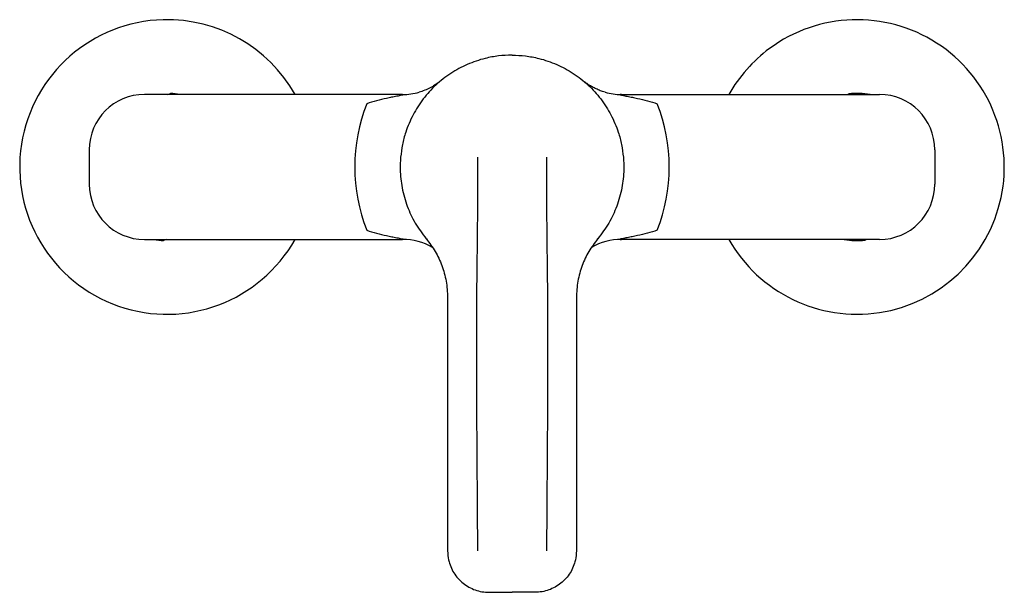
# Model space of a CAD drawing. Header units: millimetres. Extents: x 4003.069 to 4003.283, y 1976.531 to 1976.655.
import ezdxf

# ---------------------------------------------------------------- set-up
doc = ezdxf.new("R2010")
doc.units = ezdxf.units.MM
doc.layers.add('SANINDUSA', color=3, linetype='Continuous')

msp = doc.modelspace()

# ---------------------------------------------------------------- linework, layer by layer
at = {"layer": 'SANINDUSA'}
for p, q in [((4003.101354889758, 1976.638682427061), (4003.102084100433, 1976.638914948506)), ((4003.24926627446, 1976.638682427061), (4003.249568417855, 1976.63883444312)), ((4003.152572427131, 1976.638682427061), (4003.096451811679, 1976.638682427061)), ((4003.200100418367, 1976.638682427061), (4003.256221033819, 1976.638682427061)), ((4003.084451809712, 1976.626682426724), (4003.084451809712, 1976.619182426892)), ((4003.268221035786, 1976.626682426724), (4003.268221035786, 1976.619182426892)), ((4003.096451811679, 1976.607182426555), (4003.152572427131, 1976.607182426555)), ((4003.10131795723, 1976.607182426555), (4003.100588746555, 1976.60694990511)), ((4003.157686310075, 1976.607354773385), (4003.157721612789, 1976.607312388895)), ((4003.194986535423, 1976.607354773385), (4003.194951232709, 1976.607312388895)), ((4003.256221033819, 1976.607182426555), (4003.200100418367, 1976.607182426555)), ((4003.253406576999, 1976.607182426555), (4003.253104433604, 1976.607030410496)), ((4003.162336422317, 1976.539540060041), (4003.162336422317, 1976.539521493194)), ((4003.190336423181, 1976.539540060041), (4003.190336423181, 1976.539521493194)), ((4003.171336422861, 1976.530521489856), (4003.176336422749, 1976.530521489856)), ((4003.181336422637, 1976.530521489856), (4003.176336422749, 1976.530521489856))]:
    msp.add_line(p, q, dxfattribs=at)
for centre, radius, start, end in [((4003.101336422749, 1976.622932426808), 0.03200000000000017, 91.43560193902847, 330.5155387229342), ((4003.101336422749, 1976.622932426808), 0.03200000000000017, 29.48446127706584, 91.43560193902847), ((4003.251336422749, 1976.622932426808), 0.03200000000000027, 209.4844612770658, 126.5467829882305), ((4003.251336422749, 1976.622932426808), 0.03200000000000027, 126.5467829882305, 150.5155387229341), ((4003.101336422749, 1976.622932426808), 0.01599999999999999, 79.85820664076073, 87.32159515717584), ((4003.152572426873, 1976.651682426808), 0.01300000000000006, 270, 285.8923269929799), ((4003.200100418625, 1976.651682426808), 0.01299999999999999, 254.392352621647, 270), ((4003.251336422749, 1976.622932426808), 0.01600000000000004, 79.85820664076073, 96.3441666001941), ((4003.096451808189, 1976.626682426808), 0.01200000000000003, 90, 180), ((4003.179448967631, 1976.622932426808), 0.03730000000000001, 158.3686824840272, 201.6313175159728), ((4003.173223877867, 1976.622932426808), 0.03730000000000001, 338.3686824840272, 21.6313175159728), ((4003.256221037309, 1976.626682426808), 0.01200000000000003, 0, 90), ((4003.096451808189, 1976.619182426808), 0.01199999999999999, 180, 270), ((4003.256221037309, 1976.619182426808), 0.01199999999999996, 270, 0), ((4003.101336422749, 1976.622932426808), 0.01599999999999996, 259.8582066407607, 267.3215951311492), ((4003.152572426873, 1976.594182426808), 0.01299999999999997, 60.23064000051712, 90), ((4003.200100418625, 1976.594182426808), 0.01299999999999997, 90, 119.7694200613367), ((4003.251336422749, 1976.622932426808), 0.01599999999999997, 259.8582066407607, 276.3441666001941)]:
    msp.add_arc(centre, radius, start, end, dxfattribs=at)
for points, knots in [([(4003.176336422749, 1976.647232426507), (4003.175354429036, 1976.647197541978), (4003.173390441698, 1976.647127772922), (4003.170109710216, 1976.646505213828), (4003.16657991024, 1976.645310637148), (4003.162958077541, 1976.643358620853), (4003.15972329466, 1976.640818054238), (4003.156951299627, 1976.63777920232), (4003.154737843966, 1976.634311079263), (4003.153307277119, 1976.630928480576), (4003.152463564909, 1976.627810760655), (4003.152240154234, 1976.62596708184), (4003.152128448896, 1976.62504524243)], [0, 0, 0, 0, 0.08174439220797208, 0.1634887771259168, 0.2771542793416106, 0.3908197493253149, 0.504485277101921, 0.6181507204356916, 0.7318162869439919, 0.8454818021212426, 0.9227409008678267, 1, 1, 1, 1]), ([(4003.176336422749, 1976.647232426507), (4003.177318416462, 1976.647197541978), (4003.1792824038, 1976.647127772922), (4003.182563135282, 1976.646505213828), (4003.186092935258, 1976.645310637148), (4003.189714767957, 1976.643358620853), (4003.192949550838, 1976.640818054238), (4003.195721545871, 1976.63777920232), (4003.197935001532, 1976.634311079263), (4003.19936556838, 1976.630928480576), (4003.200209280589, 1976.627810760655), (4003.200432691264, 1976.62596708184), (4003.200544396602, 1976.62504524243)], [0, 0, 0, 0, 0.08174439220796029, 0.1634887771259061, 0.2771542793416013, 0.3908197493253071, 0.5044852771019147, 0.6181507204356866, 0.7318162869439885, 0.8454818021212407, 0.9227409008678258, 1, 1, 1, 1]), ([(4003.16065461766, 1976.641502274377), (4003.16063937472, 1976.641489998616), (4003.160607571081, 1976.64146438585), (4003.16046595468, 1976.641353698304), (4003.160207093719, 1976.641158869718), (4003.159746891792, 1976.640834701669), (4003.159010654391, 1976.640370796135), (4003.157970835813, 1976.639837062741), (4003.156971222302, 1976.639416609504), (4003.156326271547, 1976.639249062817), (4003.156125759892, 1976.63919697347)], [0, 0, 0, 0, 0.04029287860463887, 0.08406909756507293, 0.1452612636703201, 0.2351277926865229, 0.3992717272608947, 0.6296036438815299, 0.8848458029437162, 1, 1, 1, 1]), ([(4003.196606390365, 1976.639171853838), (4003.196409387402, 1976.63922490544), (4003.195873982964, 1976.639369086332), (4003.195058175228, 1976.639687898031), (4003.19419398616, 1976.640088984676), (4003.193463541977, 1976.640495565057), (4003.192892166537, 1976.64085899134), (4003.192490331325, 1976.641141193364), (4003.192237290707, 1976.641330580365), (4003.192101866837, 1976.641435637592), (4003.192037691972, 1976.641486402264), (4003.19202011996, 1976.641500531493), (4003.192016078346, 1976.641503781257)], [0, 0, 0, 0, 0.1125707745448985, 0.3059390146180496, 0.4824365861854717, 0.6383103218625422, 0.7671934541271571, 0.8566350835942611, 0.9120050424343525, 0.9520789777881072, 0.9889780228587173, 1, 1, 1, 1]), ([(4003.152572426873, 1976.638682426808), (4003.152643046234, 1976.638682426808), (4003.1527103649, 1976.638681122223), (4003.152789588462, 1976.638673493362), (4003.152812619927, 1976.63866993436), (4003.152840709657, 1976.638658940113), (4003.152844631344, 1976.638651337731), (4003.152820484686, 1976.63863202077), (4003.152793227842, 1976.638620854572), (4003.152726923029, 1976.638599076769), (4003.152687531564, 1976.6385881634), (4003.15256543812, 1976.638556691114), (4003.152476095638, 1976.638536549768), (4003.15220824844, 1976.638478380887), (4003.152025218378, 1976.638441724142), (4003.151656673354, 1976.638368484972), (4003.151471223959, 1976.638332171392), (4003.150917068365, 1976.638223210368), (4003.150548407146, 1976.638150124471), (4003.149812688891, 1976.63799941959), (4003.149445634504, 1976.637921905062), (4003.148347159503, 1976.637680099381), (4003.147618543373, 1976.637506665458), (4003.146181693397, 1976.637124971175), (4003.145472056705, 1976.636916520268), (4003.144775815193, 1976.636682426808)], [0, 0, 0, 0, 0.03124999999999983, 0.03124999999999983, 0.04687499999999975, 0.04687499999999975, 0.06249999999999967, 0.06249999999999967, 0.07812499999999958, 0.07812499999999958, 0.0937499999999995, 0.0937499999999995, 0.1250000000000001, 0.1250000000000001, 0.1875000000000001, 0.1875000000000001, 0.2500000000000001, 0.2500000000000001, 0.3750000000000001, 0.3750000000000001, 0.5000000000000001, 0.5000000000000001, 0.7500000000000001, 0.7500000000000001, 1, 1, 1, 1]), ([(4003.200100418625, 1976.638682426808), (4003.200029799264, 1976.638682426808), (4003.199962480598, 1976.638681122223), (4003.199883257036, 1976.638673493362), (4003.199860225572, 1976.63866993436), (4003.199832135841, 1976.638658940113), (4003.199828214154, 1976.638651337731), (4003.199852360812, 1976.63863202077), (4003.199879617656, 1976.638620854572), (4003.199945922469, 1976.638599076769), (4003.199985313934, 1976.6385881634), (4003.200107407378, 1976.638556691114), (4003.20019674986, 1976.638536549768), (4003.200464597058, 1976.638478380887), (4003.20064762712, 1976.638441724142), (4003.201016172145, 1976.638368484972), (4003.201201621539, 1976.638332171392), (4003.201755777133, 1976.638223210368), (4003.202124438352, 1976.638150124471), (4003.202860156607, 1976.63799941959), (4003.203227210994, 1976.637921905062), (4003.204325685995, 1976.637680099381), (4003.205054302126, 1976.637506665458), (4003.206491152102, 1976.637124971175), (4003.207200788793, 1976.636916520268), (4003.207897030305, 1976.636682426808)], [0, 0, 0, 0, 0.03124999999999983, 0.03124999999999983, 0.04687499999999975, 0.04687499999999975, 0.06249999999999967, 0.06249999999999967, 0.07812499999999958, 0.07812499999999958, 0.0937499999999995, 0.0937499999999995, 0.1250000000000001, 0.1250000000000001, 0.1875000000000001, 0.1875000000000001, 0.2500000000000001, 0.2500000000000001, 0.3750000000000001, 0.3750000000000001, 0.5000000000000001, 0.5000000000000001, 0.7500000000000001, 0.7500000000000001, 1, 1, 1, 1]), ([(4003.152128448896, 1976.62504524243), (4003.152080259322, 1976.624162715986), (4003.151958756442, 1976.621937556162), (4003.15236394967, 1976.618326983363), (4003.153468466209, 1976.614397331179), (4003.155205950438, 1976.610641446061), (4003.156851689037, 1976.608460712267), (4003.157686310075, 1976.607354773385)], [0, 0, 0, 0, 0.1393999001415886, 0.3514762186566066, 0.5696877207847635, 0.7817711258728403, 1, 1, 1, 1]), ([(4003.168836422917, 1976.62504524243), (4003.168836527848, 1976.620220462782), (4003.168836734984, 1976.610696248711), (4003.168614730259, 1976.596443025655), (4003.16855877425, 1976.57988908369), (4003.168691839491, 1976.560899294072), (4003.168788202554, 1976.546651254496), (4003.168836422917, 1976.539521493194)], [0, 0, 0, 0, 0.1692495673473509, 0.3341021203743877, 0.4998964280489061, 0.7497466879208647, 1, 1, 1, 1]), ([(4003.183836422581, 1976.62504524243), (4003.18383631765, 1976.620220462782), (4003.183836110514, 1976.610696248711), (4003.184058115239, 1976.596443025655), (4003.184114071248, 1976.57988908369), (4003.183981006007, 1976.560899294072), (4003.183884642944, 1976.546651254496), (4003.183836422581, 1976.539521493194)], [0, 0, 0, 0, 0.1692495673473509, 0.3341021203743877, 0.4998964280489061, 0.7497466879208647, 1, 1, 1, 1]), ([(4003.200544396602, 1976.62504524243), (4003.200592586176, 1976.624162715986), (4003.200714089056, 1976.621937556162), (4003.200308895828, 1976.618326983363), (4003.199204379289, 1976.614397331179), (4003.19746689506, 1976.610641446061), (4003.195821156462, 1976.608460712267), (4003.194986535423, 1976.607354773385)], [0, 0, 0, 0, 0.1393999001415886, 0.3514762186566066, 0.5696877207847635, 0.7817711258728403, 1, 1, 1, 1]), ([(4003.144775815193, 1976.609182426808), (4003.145472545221, 1976.608948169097), (4003.146182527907, 1976.608739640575), (4003.147619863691, 1976.608357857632), (4003.148348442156, 1976.608184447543), (4003.149448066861, 1976.607942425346), (4003.149815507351, 1976.607864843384), (4003.150552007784, 1976.607714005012), (4003.150921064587, 1976.607640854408), (4003.15147583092, 1976.607531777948), (4003.151661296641, 1976.6074954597), (4003.152029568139, 1976.607422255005), (4003.152213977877, 1976.607385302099), (4003.152481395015, 1976.607327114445), (4003.152568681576, 1976.607307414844), (4003.152691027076, 1976.607275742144), (4003.152729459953, 1976.60726504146), (4003.15279545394, 1976.607243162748), (4003.152821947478, 1976.607232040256), (4003.152844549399, 1976.607213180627), (4003.152840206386, 1976.607205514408), (4003.152811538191, 1976.607194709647), (4003.152788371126, 1976.607191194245), (4003.152708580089, 1976.607183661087), (4003.152642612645, 1976.607182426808), (4003.152572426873, 1976.607182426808)], [0, 0, 0, 0, 0.2500000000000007, 0.2500000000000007, 0.5000000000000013, 0.5000000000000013, 0.625000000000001, 0.625000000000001, 0.7500000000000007, 0.7500000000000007, 0.8124999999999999, 0.8124999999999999, 0.8749999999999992, 0.8749999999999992, 0.9062499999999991, 0.9062499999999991, 0.9218749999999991, 0.9218749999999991, 0.9374999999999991, 0.9374999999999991, 0.9531249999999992, 0.9531249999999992, 0.9687499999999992, 0.9687499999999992, 1, 1, 1, 1]), ([(4003.207897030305, 1976.609182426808), (4003.207200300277, 1976.608948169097), (4003.206490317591, 1976.608739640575), (4003.205052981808, 1976.608357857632), (4003.204324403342, 1976.608184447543), (4003.203224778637, 1976.607942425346), (4003.202857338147, 1976.607864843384), (4003.202120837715, 1976.607714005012), (4003.201751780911, 1976.607640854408), (4003.201197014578, 1976.607531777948), (4003.201011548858, 1976.6074954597), (4003.200643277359, 1976.607422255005), (4003.200458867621, 1976.607385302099), (4003.200191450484, 1976.607327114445), (4003.200104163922, 1976.607307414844), (4003.199981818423, 1976.607275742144), (4003.199943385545, 1976.60726504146), (4003.199877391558, 1976.607243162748), (4003.19985089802, 1976.607232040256), (4003.199828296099, 1976.607213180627), (4003.199832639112, 1976.607205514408), (4003.199861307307, 1976.607194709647), (4003.199884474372, 1976.607191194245), (4003.199964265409, 1976.607183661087), (4003.200030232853, 1976.607182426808), (4003.200100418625, 1976.607182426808)], [0, 0, 0, 0, 0.2500000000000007, 0.2500000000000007, 0.5000000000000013, 0.5000000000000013, 0.625000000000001, 0.625000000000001, 0.7500000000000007, 0.7500000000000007, 0.8124999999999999, 0.8124999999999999, 0.8749999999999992, 0.8749999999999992, 0.9062499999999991, 0.9062499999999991, 0.9218749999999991, 0.9218749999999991, 0.9374999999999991, 0.9374999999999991, 0.9531249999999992, 0.9531249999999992, 0.9687499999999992, 0.9687499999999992, 1, 1, 1, 1]), ([(4003.157721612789, 1976.607312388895), (4003.158388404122, 1976.606426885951), (4003.159741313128, 1976.60463021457), (4003.16117215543, 1976.601511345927), (4003.162150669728, 1976.598116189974), (4003.162273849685, 1976.595740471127), (4003.162336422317, 1976.594533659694)], [0, 0, 0, 0, 0.2395864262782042, 0.4861170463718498, 0.7389590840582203, 1, 1, 1, 1]), ([(4003.194951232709, 1976.607312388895), (4003.194284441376, 1976.606426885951), (4003.19293153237, 1976.60463021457), (4003.191500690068, 1976.601511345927), (4003.19052217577, 1976.598116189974), (4003.190398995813, 1976.595740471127), (4003.190336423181, 1976.594533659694)], [0, 0, 0, 0, 0.2395864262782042, 0.4861170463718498, 0.7389590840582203, 1, 1, 1, 1]), ([(4003.162336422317, 1976.594533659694), (4003.162336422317, 1976.582639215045), (4003.162336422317, 1976.56430751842), (4003.162336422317, 1976.545976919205), (4003.162336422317, 1976.53954005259)], [0, 0, 0, 0, 0.6488458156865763, 0.9999999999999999, 0.9999999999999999, 0.9999999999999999, 0.9999999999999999]), ([(4003.190336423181, 1976.594533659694), (4003.190336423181, 1976.582639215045), (4003.190336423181, 1976.56430751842), (4003.190336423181, 1976.545976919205), (4003.190336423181, 1976.53954005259)], [0, 0, 0, 0, 0.6488458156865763, 0.9999999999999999, 0.9999999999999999, 0.9999999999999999, 0.9999999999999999]), ([(4003.162336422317, 1976.539521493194), (4003.16237848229, 1976.538855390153), (4003.162452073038, 1976.537689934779), (4003.162975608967, 1976.536084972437), (4003.163663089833, 1976.534735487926), (4003.164581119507, 1976.533510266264), (4003.165679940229, 1976.532466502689), (4003.166950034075, 1976.531613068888), (4003.168332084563, 1976.530995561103), (4003.169812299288, 1976.530596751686), (4003.170823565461, 1976.530546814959), (4003.171336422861, 1976.530521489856)], [0, 0, 0, 0, 0.1412137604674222, 0.2470763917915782, 0.3560083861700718, 0.4618483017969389, 0.570755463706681, 0.6765337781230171, 0.7853749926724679, 0.8911542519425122, 1, 1, 1, 1]), ([(4003.190336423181, 1976.539521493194), (4003.190294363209, 1976.538855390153), (4003.19022077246, 1976.537689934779), (4003.189697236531, 1976.536084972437), (4003.189009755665, 1976.534735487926), (4003.188091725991, 1976.533510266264), (4003.18699290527, 1976.532466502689), (4003.185722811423, 1976.531613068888), (4003.184340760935, 1976.530995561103), (4003.18286054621, 1976.530596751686), (4003.181849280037, 1976.530546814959), (4003.181336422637, 1976.530521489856)], [0, 0, 0, 0, 0.1412137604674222, 0.2470763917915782, 0.3560083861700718, 0.4618483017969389, 0.570755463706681, 0.6765337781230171, 0.7853749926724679, 0.8911542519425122, 1, 1, 1, 1])]:
    msp.add_open_spline(points, degree=3, knots=knots, dxfattribs=at)

doc.saveas('drawing.dxf')
